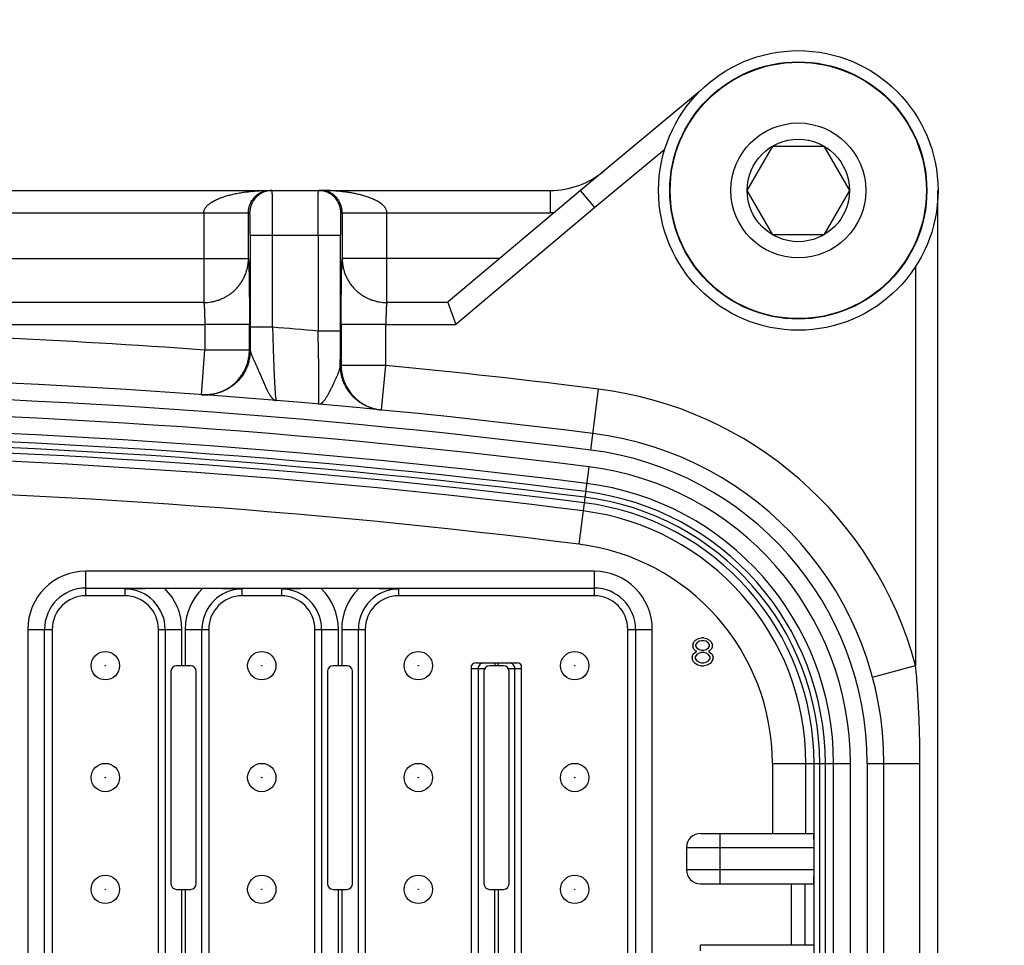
# Model space of a CAD drawing. Header units: inches. Extents: x 0 to 34, y 0 to 22.
# Tile 94 of 124: x 16.217 to 16.91, y 14.633 to 15.284. Entities that reach past the tile are written whole.
import ezdxf

# ---------------------------------------------------------------- set-up
doc = ezdxf.new("R2010")
doc.units = ezdxf.units.IN
doc.header["$LTSCALE"] = 1.87
doc.header["$MEASUREMENT"] = 0
doc.layers.get('0').update_dxf_attribs({"linetype": 'CONTINUOUS'})
doc.layers.add('DIMENSIONS', color=7, linetype='CONTINUOUS')
doc.styles.get("Standard").update_dxf_attribs({"font": 'txt', "width": 0.8})
doc.dimstyles.new('DIMSTYLE_1', dxfattribs={"dimtxt": 0.125, "dimasz": 0.18, "dimexe": 0.125, "dimexo": 0.0625, "dimgap": 0.0625, "dimtad": 0, "dimtih": 1, "dimtoh": 1, "dimdec": 3, "dimlfac": 2, "dimzin": 4, "dimdsep": 46, "dimtxsty": 'STANDARD', "dimblk": '_FILLED', "dimblk1": '_FILLED', "dimblk2": '_FILLED', "dimcen": 0.09, "dimadec": 0, "dimazin": 0, "dimtp": 0.001, "dimtm": 0.001, "dimtfac": 1, "dimtdec": 3, "dimtofl": 0, "dimtmove": 0, "dimatfit": 3, "dimldrblk": '_FILLED', "dimfxl": 1, "dimtolj": 1, "dimtzin": 4, "dimarcsym": 0})

# ---------------------------------------------------------------- blocks, each defined once
blk = doc.blocks.new('_FILLED')
at = {"color": 0, "linetype": 'BYBLOCK'}
blk.add_solid([(0, 0), (-1, 0.1736), (-1, -0.1736)], dxfattribs=at)
blk = doc.blocks.new('*D24')
at = {"layer": 'DIMENSIONS', "color": 2, "linetype": 'CONTINUOUS'}
for p, q in [((13.97455, 16.65021), (10.46205, 16.65021)), ((10.58705, 16.65021), (10.58705, 15.75636)), ((10.58705, 14.47521), (10.58705, 15.31886)), ((16.93705, 14.47521), (10.46205, 14.47521))]:
    blk.add_line(p, q, dxfattribs=at)
at = {"layer": 'DIMENSIONS', "color": 2, "linetype": 'CONTINUOUS', "xscale": 0.18, "yscale": 0.18, "zscale": 0.18}
for p, rotation in [((10.58705, 16.65021), 90), ((10.58705, 14.47521), 270)]:
    blk.add_blockref('_FILLED', p, dxfattribs=dict(at, rotation=rotation))
at = {"layer": 'DIMENSIONS', "color": 2, "linetype": 'CONTINUOUS', "insert": (10.43705, 15.69386), "char_height": 0.125, "width": 0.8, "attachment_point": 2, "line_spacing_factor": 0.9}
blk.add_mtext('4.350\\P[110.49]', dxfattribs=at)

msp = doc.modelspace()

# ---------------------------------------------------------------- linework, layer by layer
at = {"color": 7, "linetype": 'CONTINUOUS'}
for p, q in [((16.6956, 15.23381), (16.61177, 15.16421)), ((16.67107, 15.19298), (16.62187, 15.15213)), ((16.72911, 15.16421), (16.74715, 15.19546)), ((16.74715, 15.19546), (16.78324, 15.19546)), ((16.78324, 15.19546), (16.80128, 15.16421)), ((15.33364, 15.16421), (16.59045, 15.16421)), ((16.39116, 15.16412), (16.39279, 15.16421)), ((16.61177, 15.16421), (16.51864, 15.08581)), ((16.59045, 15.16421), (16.59045, 15.14847)), ((16.62187, 15.15213), (16.61177, 15.16421)), ((16.74715, 15.13296), (16.72911, 15.16421)), ((16.80128, 15.16421), (16.78324, 15.13296)), ((16.86362, 13.78626), (16.86362, 15.16421)), ((16.62187, 15.15213), (16.52398, 15.06973)), ((16.0374, 15.14847), (16.37882, 15.14847)), ((16.34636, 15.14847), (16.34636, 15.08525)), ((16.37785, 15.11631), (16.37785, 15.14847)), ((16.4429, 15.14847), (16.59045, 15.14847)), ((16.44388, 15.14847), (16.44388, 15.11631)), ((16.47537, 15.08525), (16.47537, 15.14847)), ((16.59312, 15.14851), (16.59045, 15.14847)), ((16.3791, 15.13272), (16.3791, 15.06788)), ((16.3791, 15.13272), (16.44263, 15.13272)), ((16.39484, 15.06788), (16.39484, 15.13272)), ((16.42688, 15.13272), (16.42688, 15.06518)), ((16.44263, 15.06518), (16.44263, 15.13272)), ((16.78324, 15.13296), (16.74715, 15.13296)), ((16.04192, 15.11631), (16.37785, 15.11631)), ((16.55486, 15.11631), (16.44388, 15.11631)), ((16.84787, 15.11081), (16.84787, 14.82982)), ((16.34636, 15.08525), (16.04192, 15.08525)), ((16.51832, 15.08525), (16.47537, 15.08525)), ((16.51864, 15.08581), (16.51832, 15.08525)), ((16.51832, 15.08525), (16.52398, 15.06973)), ((16.04847, 15.06972), (16.34704, 15.06972)), ((16.37854, 15.06973), (16.34704, 15.06972)), ((16.34704, 15.06972), (16.34704, 15.05182)), ((16.37854, 15.05182), (16.37854, 15.06973)), ((16.39484, 15.06788), (16.3791, 15.06788)), ((16.44319, 15.06973), (16.44319, 15.041)), ((16.47468, 15.06973), (16.44319, 15.06973)), ((16.47468, 15.041), (16.47468, 15.06973)), ((16.47468, 15.06973), (16.52398, 15.06973)), ((16.44263, 15.06518), (16.42688, 15.06518)), ((16.34476, 15.02041), (16.34704, 15.05182)), ((16.37854, 15.05182), (16.34704, 15.05182)), ((16.37913, 15.05178), (16.37854, 15.05182)), ((16.44319, 15.041), (16.44255, 15.04106)), ((16.47468, 15.041), (16.44319, 15.041)), ((16.47165, 15.00965), (16.47468, 15.041)), ((16.619, 14.98138), (16.6244, 15.02435)), ((16.34536, 15.02037), (16.34476, 15.02041)), ((16.39691, 15.01859), (16.39731, 15.01633)), ((16.42711, 15.01378), (16.42727, 15.01439)), ((16.42711, 15.01378), (16.42821, 15.0139)), ((16.47165, 15.00965), (16.47101, 15.00971)), ((16.61753, 14.96962), (16.61068, 14.91514)), ((16.26323, 14.87878), (16.26323, 14.89603)), ((16.62149, 14.89603), (16.26323, 14.89603)), ((16.62149, 14.89603), (16.62149, 14.87878)), ((16.26323, 14.88423), (16.62149, 14.88423)), ((16.29079, 14.87878), (16.26323, 14.87878)), ((16.31883, 14.88394), (16.29079, 14.88354)), ((16.29079, 14.88354), (16.29079, 14.87878)), ((16.34542, 14.88394), (16.31883, 14.88394)), ((16.37346, 14.88354), (16.34542, 14.88394)), ((16.37346, 14.87878), (16.37346, 14.88354)), ((16.40102, 14.87878), (16.37346, 14.87878)), ((16.42907, 14.88394), (16.40102, 14.88354)), ((16.40102, 14.88354), (16.40102, 14.87878)), ((16.45565, 14.88394), (16.42907, 14.88394)), ((16.4837, 14.88354), (16.45565, 14.88394)), ((16.4837, 14.87878), (16.4837, 14.88354)), ((16.62149, 14.87878), (16.4837, 14.87878)), ((16.22236, 14.85516), (16.22236, 14.09532)), ((16.22236, 14.85516), (16.2396, 14.85516)), ((16.23416, 14.09532), (16.23416, 14.85516)), ((16.2396, 14.85516), (16.2396, 14.09532)), ((16.31441, 14.09532), (16.31441, 14.85516)), ((16.31441, 14.85516), (16.33097, 14.85516)), ((16.31917, 14.85516), (16.31917, 14.09532)), ((16.33097, 14.82957), (16.33097, 14.85516)), ((16.33328, 14.85516), (16.33328, 14.82957)), ((16.33328, 14.85516), (16.34984, 14.85516)), ((16.34508, 14.09532), (16.34508, 14.85516)), ((16.34984, 14.85516), (16.34984, 14.09532)), ((16.42464, 14.09532), (16.42464, 14.85516)), ((16.42464, 14.85516), (16.44121, 14.85516)), ((16.4294, 14.85516), (16.4294, 14.09532)), ((16.44121, 14.82957), (16.44121, 14.85516)), ((16.44352, 14.85516), (16.44352, 14.82957)), ((16.44352, 14.85516), (16.46008, 14.85516)), ((16.45532, 14.09532), (16.45532, 14.85516)), ((16.46008, 14.85516), (16.46008, 14.09532)), ((16.64512, 14.09532), (16.64512, 14.85516)), ((16.64512, 14.85516), (16.66237, 14.85516)), ((16.65056, 14.85516), (16.65056, 14.09532)), ((16.66237, 14.09532), (16.66237, 14.85516)), ((16.6908, 14.84423), (16.69162, 14.84632)), ((16.6908, 14.84423), (16.6908, 14.84297)), ((16.69162, 14.84632), (16.69285, 14.84758)), ((16.69285, 14.84758), (16.6949, 14.84883)), ((16.69367, 14.84548), (16.69285, 14.84423)), ((16.69285, 14.84423), (16.69285, 14.84339)), ((16.69531, 14.84674), (16.69367, 14.84548)), ((16.6949, 14.84883), (16.69695, 14.84925)), ((16.69695, 14.84716), (16.69531, 14.84674)), ((16.69859, 14.84925), (16.69695, 14.84925)), ((16.69859, 14.84716), (16.69695, 14.84716)), ((16.69859, 14.84925), (16.70064, 14.84883)), ((16.70023, 14.84674), (16.69859, 14.84716)), ((16.70187, 14.84548), (16.70023, 14.84674)), ((16.70064, 14.84883), (16.7027, 14.84758)), ((16.7027, 14.84423), (16.70187, 14.84548)), ((16.7027, 14.84758), (16.70393, 14.84632)), ((16.7027, 14.84339), (16.7027, 14.84423)), ((16.70393, 14.84632), (16.70475, 14.84423)), ((16.70475, 14.84297), (16.70475, 14.84423)), ((16.69039, 14.83585), (16.69121, 14.83794)), ((16.69162, 14.84129), (16.6908, 14.84297)), ((16.69121, 14.83794), (16.69285, 14.8392)), ((16.69285, 14.84004), (16.69162, 14.84129)), ((16.69367, 14.83753), (16.69244, 14.83585)), ((16.69285, 14.84339), (16.69367, 14.84213)), ((16.69367, 14.83962), (16.69285, 14.84004)), ((16.69285, 14.8392), (16.69367, 14.83962)), ((16.69367, 14.84213), (16.69531, 14.84088)), ((16.69531, 14.83836), (16.69367, 14.83753)), ((16.69531, 14.84088), (16.69695, 14.84046)), ((16.69695, 14.83878), (16.69531, 14.83836)), ((16.69695, 14.84046), (16.69859, 14.84046)), ((16.69859, 14.83878), (16.69695, 14.83878)), ((16.69859, 14.84046), (16.70023, 14.84088)), ((16.70023, 14.83836), (16.69859, 14.83878)), ((16.70023, 14.84088), (16.70187, 14.84213)), ((16.70187, 14.83753), (16.70023, 14.83836)), ((16.70187, 14.84213), (16.7027, 14.84339)), ((16.7027, 14.84004), (16.70187, 14.83962)), ((16.70187, 14.83962), (16.7027, 14.8392)), ((16.70311, 14.83585), (16.70187, 14.83753)), ((16.70393, 14.84129), (16.7027, 14.84004)), ((16.7027, 14.8392), (16.70434, 14.83794)), ((16.70475, 14.84297), (16.70393, 14.84129)), ((16.70434, 14.83794), (16.70516, 14.83585)), ((16.53813, 14.83154), (16.56706, 14.83154)), ((16.55144, 14.83154), (16.55144, 14.82957)), ((16.55375, 14.82957), (16.55375, 14.83154)), ((16.69039, 14.83585), (16.69039, 14.83459)), ((16.69121, 14.8325), (16.69039, 14.83459)), ((16.69244, 14.83124), (16.69121, 14.8325)), ((16.69244, 14.83585), (16.69244, 14.83459)), ((16.69244, 14.83459), (16.69367, 14.83292)), ((16.69449, 14.82999), (16.69244, 14.83124)), ((16.69367, 14.83292), (16.69531, 14.83208)), ((16.69531, 14.83208), (16.69695, 14.83166)), ((16.69695, 14.83166), (16.69859, 14.83166)), ((16.69859, 14.83166), (16.70023, 14.83208)), ((16.70023, 14.83208), (16.70187, 14.83292)), ((16.70311, 14.83124), (16.70105, 14.82999)), ((16.70187, 14.83292), (16.70311, 14.83459)), ((16.70311, 14.83459), (16.70311, 14.83585)), ((16.70434, 14.8325), (16.70311, 14.83124)), ((16.70516, 14.83459), (16.70434, 14.8325)), ((16.70516, 14.83459), (16.70516, 14.83585)), ((16.32327, 14.82563), (16.32327, 14.67602)), ((16.33705, 14.82957), (16.3272, 14.82957)), ((16.34098, 14.67602), (16.34098, 14.82563)), ((16.4335, 14.82563), (16.4335, 14.67602)), ((16.44728, 14.82957), (16.43744, 14.82957)), ((16.45122, 14.67602), (16.45122, 14.82563)), ((16.53488, 14.12065), (16.53488, 14.82982)), ((16.53488, 14.8276), (16.54427, 14.8276)), ((16.53964, 14.8276), (16.53964, 14.12287)), ((16.54374, 14.82563), (16.54374, 14.67602)), ((16.55752, 14.82957), (16.54768, 14.82957)), ((16.56093, 14.8276), (16.57031, 14.8276)), ((16.56145, 14.67602), (16.56145, 14.82563)), ((16.56556, 14.12287), (16.56556, 14.8276)), ((16.57031, 14.12065), (16.57031, 14.82982)), ((16.69654, 14.82957), (16.69449, 14.82999)), ((16.69654, 14.82957), (16.699, 14.82957)), ((16.70105, 14.82999), (16.699, 14.82957)), ((16.81746, 14.82162), (16.84787, 14.82982)), ((16.74696, 14.76067), (16.74696, 14.71146)), ((16.74696, 14.76067), (16.80187, 14.76067)), ((16.77057, 14.71146), (16.77057, 14.76067)), ((16.77632, 14.1898), (16.77632, 14.76067)), ((16.78025, 14.76067), (16.78025, 14.1898)), ((16.78426, 14.1898), (16.78426, 14.76067)), ((16.79007, 14.1898), (16.79007, 14.76067)), ((16.80187, 14.1898), (16.80187, 14.76067)), ((16.81372, 14.76067), (16.81372, 14.1898)), ((16.81372, 14.76067), (16.82553, 14.76067)), ((16.82553, 14.1898), (16.82553, 14.76067)), ((16.82553, 14.76067), (16.85092, 14.76067)), ((16.85092, 14.1898), (16.85092, 14.76067)), ((16.6963, 14.71146), (16.77596, 14.71146)), ((16.71008, 14.67602), (16.71008, 14.71146)), ((16.68645, 14.70161), (16.68645, 14.68587)), ((16.68645, 14.70161), (16.7763, 14.70161)), ((16.7763, 14.68587), (16.7763, 14.70161)), ((16.7763, 14.68587), (16.68645, 14.68587)), ((16.3272, 14.67209), (16.33705, 14.67209)), ((16.33097, 14.27839), (16.33097, 14.67209)), ((16.33328, 14.67209), (16.33328, 14.27839)), ((16.43744, 14.67209), (16.44728, 14.67209)), ((16.44121, 14.27839), (16.44121, 14.67209)), ((16.44352, 14.67209), (16.44352, 14.27839)), ((16.54768, 14.67209), (16.55752, 14.67209)), ((16.55144, 14.27839), (16.55144, 14.67209)), ((16.55375, 14.67209), (16.55375, 14.27839)), ((16.6963, 14.67602), (16.77596, 14.67602)), ((16.76027, 14.67602), (16.76027, 14.63272)), ((16.7701, 14.63272), (16.7701, 14.67602)), ((16.6963, 14.62878), (16.6963, 14.63272)), ((16.77616, 14.63272), (16.6963, 14.63272))]:
    msp.add_line(p, q, dxfattribs=at)
for centre, radius in [((16.7652, 15.16421), 0.09843), ((16.7652, 15.16421), 0.09055), ((16.7652, 15.16421), 0.09025), ((16.7652, 15.16421), 0.0475), ((16.7652, 15.16421), 0.03608), ((16.27701, 14.82957), 0.01), ((16.38724, 14.82957), 0.01), ((16.49748, 14.82957), 0.01), ((16.60771, 14.82957), 0.01), ((16.27701, 14.82957), 0.000157), ((16.38724, 14.82957), 0.000157), ((16.49748, 14.82957), 0.000157), ((16.60771, 14.82957), 0.000157), ((16.27701, 14.75083), 0.01), ((16.38724, 14.75083), 0.01), ((16.49748, 14.75083), 0.01), ((16.60771, 14.75083), 0.01), ((16.27701, 14.75083), 0.000157), ((16.38724, 14.75083), 0.000157), ((16.49748, 14.75083), 0.000157), ((16.60771, 14.75083), 0.000157), ((16.27701, 14.67209), 0.01), ((16.38724, 14.67209), 0.01), ((16.49748, 14.67209), 0.01), ((16.60771, 14.67209), 0.01), ((16.27701, 14.67209), 0.000157), ((16.38724, 14.67209), 0.000157), ((16.49748, 14.67209), 0.000157), ((16.60771, 14.67209), 0.000157)]:
    msp.add_circle(centre, radius, dxfattribs=at)
for centre, radius, start, end in [((16.59045, 15.22327), 0.05906, 270, 309.7), ((16.34627, 15.11722), 0.03196, 270.15588, 279.46452), ((16.47546, 15.11722), 0.03197, 260.53567, 269.84402), ((20.18617, 15.06787), 3.80707, 179.99976, 180.24213), ((15.96205, 9.752), 5.33347, 85.00004, 85.34546), ((15.96205, 9.752), 5.31379, 85.84511, 89.06105), ((12.81788, 15.06479), 3.62475, 359.62504, 0.00619), ((16.34704, 15.05182), 0.03149, 354.84428, 359.99946), ((16.47469, 15.041), 0.0315, 179.99198, 244.08389), ((15.96205, 9.752), 5.31379, 82.83952, 84.46387), ((15.96205, 9.752), 5.28229, 82.83952, 97.16048), ((16.59128, 14.76067), 0.26575, 15.08175, 82.83952), ((15.96205, 9.752), 5.27048, 82.83952, 97.16048), ((16.34703, 15.05166), 0.03133, 265.84534, 267.28547), ((16.34756, 15.05069), 0.03041, 265.8392, 266.21027), ((15.96205, 9.752), 5.25863, 82.83952, 97.16048), ((16.47468, 15.04099), 0.03149, 244.0868, 264.4638), ((16.47406, 15.04116), 0.03159, 250.29075, 252.47904), ((16.47409, 15.04125), 0.03168, 252.46915, 264.04685), ((16.47398, 15.04037), 0.0308, 264.08659, 264.47062), ((15.96205, 9.752), 5.24683, 82.83952, 97.16048), ((15.96205, 9.752), 5.24101, 82.83952, 97.16048), ((16.59128, 14.76067), 0.23425, 0, 82.83952), ((15.96205, 9.752), 5.23701, 82.83952, 97.16048), ((15.96205, 9.752), 5.23308, 82.83952, 97.16048), ((15.96205, 9.752), 5.22733, 82.83952, 89.23905), ((16.59128, 14.76067), 0.22244, 0, 82.83952), ((16.59128, 14.76067), 0.21059, 0, 82.83952), ((15.96205, 9.752), 5.20372, 82.83952, 89.23905), ((16.59128, 14.76067), 0.19879, 0, 82.83952), ((16.59128, 14.76067), 0.18898, 0, 82.83952), ((16.59128, 14.76067), 0.19298, 0, 82.83952), ((16.59128, 14.76067), 0.18504, 0, 82.83952), ((16.59128, 14.76067), 0.17929, 0, 82.83952), ((16.59128, 14.76067), 0.15568, 0, 82.83952), ((16.26323, 14.85516), 0.04087, 90, 180), ((16.62149, 14.85516), 0.04087, 0, 90), ((16.26323, 14.85516), 0.02907, 90, 180), ((16.26323, 14.85516), 0.02362, 90, 180), ((16.29079, 14.85516), 0.02838, 0, 90), ((16.29079, 14.85516), 0.02362, 0, 90), ((16.29079, 14.85516), 0.04018, 0, 45.73813), ((16.37346, 14.85516), 0.04018, 134.26187, 180), ((16.37346, 14.85516), 0.02838, 90, 180), ((16.37346, 14.85516), 0.02362, 90, 180), ((16.40102, 14.85516), 0.02838, 0, 90), ((16.40102, 14.85516), 0.02362, 0, 90), ((16.40102, 14.85516), 0.04018, 0, 45.73813), ((16.4837, 14.85516), 0.04018, 134.26187, 180), ((16.4837, 14.85516), 0.02838, 90, 180), ((16.4837, 14.85516), 0.02362, 90, 180), ((16.62149, 14.85516), 0.02907, 0, 90), ((16.62149, 14.85516), 0.02362, 0, 90), ((16.54357, 14.8276), 0.00394, 90.01983, 180.02048), ((16.56162, 14.8276), 0.00394, 359.97952, 89.98018), ((16.3272, 14.82563), 0.00394, 90, 180), ((16.33705, 14.82563), 0.00394, 0, 90), ((16.43744, 14.82563), 0.00394, 90, 180), ((16.44728, 14.82563), 0.00394, 0, 90), ((16.54768, 14.82563), 0.00394, 90, 180), ((16.55752, 14.82563), 0.00394, 0, 90), ((16.6963, 14.70161), 0.00984, 90, 180), ((16.6963, 14.68587), 0.00984, 180, 270), ((16.3272, 14.67602), 0.00394, 180, 270), ((16.33705, 14.67602), 0.00394, 270, 360), ((16.43744, 14.67602), 0.00394, 180, 270), ((16.44728, 14.67602), 0.00394, 270, 360), ((16.54768, 14.67602), 0.00394, 180, 270), ((16.55752, 14.67602), 0.00394, 270, 360)]:
    msp.add_arc(centre, radius, start, end, dxfattribs=at)
for centre, major_axis, ratio, start_param, end_param in [((16.53813, 14.8276), (-0.00394, 0), 0.999391, -1.570796, -0.599704), ((16.56706, 14.8276), (0.00394, 0), 0.999391, 0.599704, 1.570796), ((16.77596, 14.70161), (0, 0.00984), 0.034921, -1.570796, 0), ((16.77596, 14.68587), (0, 0.00984), 0.034921, -3.141593, -1.570796)]:
    msp.add_ellipse(centre, major_axis=major_axis, ratio=ratio, start_param=start_param, end_param=end_param, dxfattribs=at)
for points, knots in [([(16.34636, 15.14847), (16.34636, 15.14865), (16.34638, 15.14903), (16.34647, 15.14959), (16.34662, 15.15014), (16.34689, 15.15088), (16.34727, 15.15159), (16.34773, 15.15227), (16.34812, 15.15277), (16.34855, 15.15326), (16.34903, 15.15374), (16.34953, 15.1542), (16.35007, 15.15465), (16.35064, 15.15508), (16.35124, 15.1555), (16.35186, 15.15591), (16.35272, 15.15643), (16.35385, 15.15706), (16.35526, 15.15775), (16.35673, 15.1584), (16.35824, 15.159), (16.3598, 15.15956), (16.36139, 15.16007), (16.36301, 15.16056), (16.36522, 15.16115), (16.36803, 15.16181), (16.37146, 15.16248), (16.37495, 15.16303), (16.37847, 15.16346), (16.38203, 15.1638), (16.3856, 15.16404), (16.38919, 15.16418), (16.39159, 15.16421), (16.39279, 15.16421)], [0, 0, 0, 0, 0.010802, 0.021671, 0.032683, 0.043896, 0.067068, 0.07909, 0.091406, 0.104018, 0.116933, 0.130154, 0.143674, 0.15748, 0.171554, 0.185871, 0.200402, 0.230019, 0.260328, 0.29126, 0.32273, 0.354649, 0.386964, 0.419627, 0.452585, 0.519207, 0.586646, 0.654746, 0.723328, 0.792218, 0.861333, 0.930615, 1, 1, 1, 1]), ([(16.37785, 15.14847), (16.37785, 15.14897), (16.37789, 15.14994), (16.37808, 15.15133), (16.37835, 15.15258), (16.37877, 15.15398), (16.37937, 15.15548), (16.38009, 15.15679), (16.38067, 15.15768), (16.3811, 15.15828), (16.38153, 15.15883), (16.38211, 15.15949), (16.38271, 15.1601), (16.38332, 15.16065), (16.38377, 15.16102), (16.38422, 15.16137), (16.38482, 15.1618), (16.38544, 15.16218), (16.38605, 15.16253), (16.38666, 15.16284), (16.38743, 15.16318), (16.38836, 15.16352), (16.38929, 15.16379), (16.39022, 15.16399), (16.39085, 15.16408), (16.39116, 15.16412)], [0, 0, 0, 0, 0.067219, 0.129966, 0.186578, 0.237447, 0.325736, 0.401403, 0.435859, 0.468535, 0.499702, 0.529569, 0.586056, 0.612949, 0.639076, 0.664525, 0.689369, 0.737484, 0.76087, 0.783869, 0.828855, 0.872734, 0.915746, 0.958102, 1, 1, 1, 1]), ([(16.39457, 15.16421), (16.39406, 15.16421), (16.39303, 15.16416), (16.39175, 15.16397), (16.39074, 15.16375), (16.38975, 15.16347), (16.38854, 15.16304), (16.38737, 15.16249), (16.38647, 15.16198), (16.3856, 15.16143), (16.38457, 15.16066), (16.38361, 15.15979), (16.3829, 15.15905), (16.38223, 15.15827), (16.38161, 15.15744), (16.38106, 15.15657), (16.38055, 15.15567), (16.38, 15.1545), (16.37957, 15.15329), (16.37929, 15.15229), (16.37906, 15.15129), (16.37888, 15.15001), (16.37882, 15.14898), (16.37882, 15.14847)], [0, 0, 0, 0, 0.06241, 0.12494, 0.156222, 0.187492, 0.249976, 0.312439, 0.343682, 0.37493, 0.437418, 0.499912, 0.53117, 0.562429, 0.624927, 0.656182, 0.687433, 0.749923, 0.81244, 0.843727, 0.875024, 0.937577, 1, 1, 1, 1]), ([(16.39484, 15.13272), (16.39484, 15.13375), (16.39484, 15.13579), (16.39484, 15.13884), (16.39483, 15.14183), (16.39482, 15.14473), (16.39481, 15.14752), (16.39479, 15.15016), (16.39478, 15.15263), (16.39476, 15.15458), (16.39475, 15.15604), (16.39474, 15.15704), (16.39473, 15.15799), (16.39472, 15.15888), (16.39471, 15.15971), (16.3947, 15.16047), (16.39468, 15.16117), (16.39467, 15.16179), (16.39466, 15.16227), (16.39465, 15.16262), (16.39465, 15.16285), (16.39464, 15.16307), (16.39464, 15.16326), (16.39463, 15.16344), (16.39462, 15.1636), (16.39462, 15.16374), (16.39461, 15.16387), (16.3946, 15.16397), (16.3946, 15.16406), (16.39459, 15.16411), (16.39459, 15.16415), (16.39458, 15.16417), (16.39458, 15.16419), (16.39458, 15.1642), (16.39458, 15.1642), (16.39458, 15.16421), (16.39457, 15.16421), (16.39457, 15.16421), (16.39457, 15.16421)], [0, 0, 0, 0, 0.097957, 0.195078, 0.29027, 0.382629, 0.471312, 0.555472, 0.634277, 0.706976, 0.740811, 0.772862, 0.803055, 0.831314, 0.857568, 0.881757, 0.903827, 0.923719, 0.941382, 0.949365, 0.956777, 0.963615, 0.969872, 0.975546, 0.980632, 0.985127, 0.989029, 0.992337, 0.99505, 0.997167, 0.998002, 0.998688, 0.999226, 0.99944, 0.999618, 0.999761, 0.999869, 1, 1, 1, 1]), ([(16.42688, 15.13272), (16.42688, 15.13375), (16.42689, 15.13579), (16.42689, 15.13884), (16.4269, 15.14183), (16.42691, 15.14473), (16.42692, 15.14752), (16.42694, 15.15016), (16.42695, 15.15263), (16.42697, 15.15458), (16.42698, 15.15604), (16.42699, 15.15704), (16.427, 15.15799), (16.42701, 15.15888), (16.42702, 15.15971), (16.42703, 15.16047), (16.42704, 15.16117), (16.42706, 15.16179), (16.42707, 15.16227), (16.42707, 15.16262), (16.42708, 15.16285), (16.42709, 15.16307), (16.42709, 15.16326), (16.4271, 15.16344), (16.42711, 15.1636), (16.42711, 15.16374), (16.42712, 15.16387), (16.42712, 15.16397), (16.42713, 15.16406), (16.42714, 15.16411), (16.42714, 15.16415), (16.42714, 15.16417), (16.42715, 15.16419), (16.42715, 15.1642), (16.42715, 15.1642), (16.42715, 15.16421), (16.42716, 15.16421), (16.42716, 15.16421), (16.42716, 15.16421)], [0, 0, 0, 0, 0.097957, 0.195077, 0.290268, 0.382628, 0.471313, 0.555473, 0.634278, 0.706978, 0.740813, 0.772864, 0.803057, 0.831315, 0.857569, 0.881759, 0.903828, 0.923721, 0.941383, 0.949366, 0.956778, 0.963615, 0.969873, 0.975547, 0.980633, 0.985128, 0.989029, 0.992337, 0.99505, 0.997167, 0.998002, 0.998688, 0.999226, 0.99944, 0.999618, 0.999761, 0.999869, 1, 1, 1, 1]), ([(16.4429, 15.14847), (16.4429, 15.14898), (16.44285, 15.15001), (16.44266, 15.15129), (16.44244, 15.15229), (16.44216, 15.15329), (16.44173, 15.1545), (16.44118, 15.15567), (16.44067, 15.15656), (16.44012, 15.15743), (16.43935, 15.15847), (16.43848, 15.15943), (16.43774, 15.16014), (16.43696, 15.16081), (16.43613, 15.16143), (16.43526, 15.16198), (16.43436, 15.16249), (16.4332, 15.16304), (16.43198, 15.16347), (16.43099, 15.16375), (16.42998, 15.16397), (16.4287, 15.16416), (16.42767, 15.16421), (16.42716, 15.16421)], [0, 0, 0, 0, 0.062419, 0.124959, 0.156245, 0.187519, 0.25001, 0.312479, 0.343725, 0.374975, 0.437465, 0.49996, 0.531218, 0.562476, 0.624971, 0.656224, 0.687473, 0.749957, 0.812466, 0.84375, 0.875043, 0.937586, 1, 1, 1, 1]), ([(16.47537, 15.14847), (16.47537, 15.14875), (16.47532, 15.14931), (16.47513, 15.15014), (16.47482, 15.15092), (16.47449, 15.15154), (16.47418, 15.15201), (16.47386, 15.15246), (16.47342, 15.15299), (16.47285, 15.15359), (16.47205, 15.15434), (16.47119, 15.15501), (16.47029, 15.15563), (16.46937, 15.15622), (16.46843, 15.15676), (16.46747, 15.15726), (16.46674, 15.15761), (16.466, 15.15795), (16.46501, 15.15839), (16.46401, 15.15879), (16.463, 15.15917), (16.46199, 15.15953), (16.4602, 15.16013), (16.45762, 15.16087), (16.45501, 15.16151), (16.45291, 15.16196), (16.45133, 15.16227), (16.44974, 15.16255), (16.44763, 15.16289), (16.44497, 15.16326), (16.44231, 15.16355), (16.44018, 15.16375), (16.43804, 15.16392), (16.4343, 15.16414), (16.43108, 15.16421), (16.42894, 15.16421)], [0, 0, 0, 0, 0.016351, 0.032661, 0.048901, 0.065058, 0.073109, 0.081138, 0.097139, 0.113074, 0.128954, 0.160572, 0.176331, 0.192063, 0.22345, 0.239117, 0.254767, 0.270402, 0.286025, 0.317237, 0.332829, 0.348412, 0.379558, 0.441773, 0.503918, 0.534971, 0.566014, 0.597047, 0.628071, 0.690098, 0.752102, 0.783099, 0.814092, 0.87607, 1, 1, 1, 1]), ([(16.44388, 15.14847), (16.44388, 15.14884), (16.44385, 15.14958), (16.44374, 15.15067), (16.44356, 15.15174), (16.44333, 15.15275), (16.44303, 15.15372), (16.4427, 15.15463), (16.44232, 15.15549), (16.44191, 15.15629), (16.44148, 15.15703), (16.44103, 15.15773), (16.44056, 15.15838), (16.44007, 15.15898), (16.43957, 15.15954), (16.43905, 15.16007), (16.43853, 15.16055), (16.43783, 15.16114), (16.43693, 15.16179), (16.43583, 15.16247), (16.4347, 15.16302), (16.43356, 15.16346), (16.43241, 15.1638), (16.43126, 15.16404), (16.4301, 15.16418), (16.42933, 15.16421), (16.42894, 15.16421)], [0, 0, 0, 0, 0.046314, 0.092074, 0.136908, 0.18042, 0.222284, 0.262527, 0.301233, 0.338449, 0.374217, 0.408659, 0.441904, 0.474069, 0.505252, 0.535549, 0.565049, 0.59383, 0.649489, 0.703028, 0.754879, 0.805406, 0.854908, 0.903662, 0.95194, 1, 1, 1, 1]), ([(16.3791, 15.13272), (16.3791, 15.13323), (16.3791, 15.13426), (16.37909, 15.13578), (16.37909, 15.13727), (16.37908, 15.13872), (16.37907, 15.14012), (16.37905, 15.14144), (16.37904, 15.14268), (16.37902, 15.14382), (16.379, 15.1447), (16.37899, 15.14536), (16.37898, 15.1458), (16.37897, 15.14622), (16.37895, 15.14659), (16.37894, 15.14694), (16.37893, 15.14725), (16.37892, 15.14753), (16.37891, 15.14778), (16.37889, 15.14798), (16.37888, 15.14813), (16.37887, 15.14823), (16.37887, 15.14829), (16.37886, 15.14834), (16.37885, 15.14838), (16.37885, 15.14841), (16.37884, 15.14842), (16.37884, 15.14843), (16.37884, 15.14845), (16.37883, 15.14845), (16.37883, 15.14846), (16.37883, 15.14847), (16.37882, 15.14847)], [0, 0, 0, 0, 0.097955, 0.194969, 0.290082, 0.382408, 0.471132, 0.5553, 0.634029, 0.706656, 0.772608, 0.802815, 0.831053, 0.857249, 0.881355, 0.903342, 0.923206, 0.940921, 0.956395, 0.969556, 0.980353, 0.984856, 0.988761, 0.992069, 0.994784, 0.99592, 0.996909, 0.997754, 0.998458, 0.999028, 0.999469, 1, 1, 1, 1]), ([(16.4429, 15.14847), (16.4429, 15.14847), (16.4429, 15.14846), (16.44289, 15.14845), (16.44289, 15.14845), (16.44289, 15.14843), (16.44288, 15.14842), (16.44288, 15.14841), (16.44288, 15.14838), (16.44287, 15.14834), (16.44286, 15.14829), (16.44286, 15.14823), (16.44285, 15.14813), (16.44284, 15.14798), (16.44282, 15.14777), (16.44281, 15.14753), (16.4428, 15.14725), (16.44279, 15.14694), (16.44277, 15.1466), (16.44276, 15.14622), (16.44275, 15.1458), (16.44274, 15.14536), (16.44273, 15.1447), (16.44271, 15.14382), (16.44269, 15.14268), (16.44268, 15.14144), (16.44266, 15.14012), (16.44265, 15.13872), (16.44264, 15.13727), (16.44263, 15.13578), (16.44263, 15.13426), (16.44263, 15.13323), (16.44263, 15.13272)], [0, 0, 0, 0, 0.000532, 0.000975, 0.001548, 0.002256, 0.003105, 0.004098, 0.00524, 0.007965, 0.011284, 0.015199, 0.019712, 0.030521, 0.043678, 0.059129, 0.076797, 0.096623, 0.118606, 0.142729, 0.168953, 0.197217, 0.227439, 0.293354, 0.365947, 0.444707, 0.528902, 0.617608, 0.709908, 0.805023, 0.902043, 1, 1, 1, 1]), ([(16.35153, 15.08569), (16.35198, 15.08576), (16.35289, 15.08594), (16.35423, 15.08625), (16.35556, 15.08662), (16.35687, 15.08705), (16.35816, 15.08754), (16.35985, 15.08826), (16.36149, 15.08909), (16.36307, 15.09002), (16.36423, 15.09078), (16.36535, 15.09158), (16.36679, 15.0927), (16.3685, 15.09423), (16.37038, 15.09623), (16.37208, 15.09839), (16.37358, 15.10069), (16.37465, 15.1027), (16.3754, 15.10436), (16.37608, 15.10605), (16.37664, 15.10779), (16.37709, 15.10955), (16.37745, 15.11133), (16.37776, 15.11358), (16.37785, 15.1154), (16.37785, 15.11631)], [0, 0, 0, 0, 0.031436, 0.06288, 0.094321, 0.125755, 0.157181, 0.188602, 0.251409, 0.282802, 0.314178, 0.345531, 0.376862, 0.439452, 0.501981, 0.56444, 0.626821, 0.689137, 0.720284, 0.751419, 0.813631, 0.844716, 0.875782, 0.937874, 1, 1, 1, 1]), ([(16.37785, 15.11631), (16.37786, 15.11625), (16.37787, 15.11612), (16.37789, 15.11583), (16.37792, 15.11541), (16.37796, 15.11485), (16.37799, 15.11419), (16.37803, 15.11345), (16.37806, 15.11263), (16.37809, 15.11172), (16.37813, 15.11036), (16.37819, 15.10846), (16.37824, 15.10596), (16.3783, 15.10318), (16.37834, 15.10014), (16.37839, 15.09688), (16.37844, 15.09212), (16.37848, 15.08715), (16.37851, 15.08198), (16.37852, 15.07795), (16.37853, 15.07454), (16.37854, 15.0718), (16.37854, 15.07042), (16.37854, 15.06973)], [0, 0, 0, 0, 0.003967, 0.008406, 0.018689, 0.030859, 0.044907, 0.060812, 0.078536, 0.098026, 0.119222, 0.166539, 0.220275, 0.280092, 0.345461, 0.415787, 0.490619, 0.651521, 0.736254, 0.823023, 0.911171, 0.955544, 1, 1, 1, 1]), ([(16.44319, 15.06973), (16.44319, 15.07042), (16.44319, 15.0718), (16.4432, 15.07454), (16.4432, 15.07795), (16.44322, 15.08198), (16.44325, 15.08715), (16.44329, 15.09212), (16.44334, 15.09688), (16.44338, 15.10015), (16.44343, 15.10318), (16.44349, 15.10596), (16.44354, 15.10846), (16.44359, 15.11036), (16.44364, 15.11172), (16.44367, 15.11263), (16.4437, 15.11345), (16.44374, 15.11419), (16.44377, 15.11485), (16.4438, 15.11541), (16.44384, 15.11589), (16.44387, 15.11618), (16.44388, 15.11631)], [0, 0, 0, 0, 0.044456, 0.088829, 0.176976, 0.263744, 0.348484, 0.509385, 0.584209, 0.654543, 0.719923, 0.779729, 0.833453, 0.880783, 0.901992, 0.921491, 0.939218, 0.955122, 0.969166, 0.981329, 0.991603, 1, 1, 1, 1]), ([(16.44388, 15.11631), (16.44388, 15.1154), (16.44397, 15.11359), (16.44428, 15.11133), (16.44464, 15.10955), (16.44498, 15.10823), (16.44537, 15.10692), (16.44582, 15.10563), (16.44632, 15.10437), (16.44689, 15.10312), (16.4475, 15.1019), (16.44817, 15.10071), (16.4489, 15.09955), (16.44993, 15.09804), (16.45134, 15.09624), (16.45322, 15.09424), (16.45527, 15.09241), (16.45748, 15.09075), (16.45982, 15.0893), (16.46228, 15.08805), (16.46442, 15.08719), (16.46617, 15.08663), (16.46795, 15.08614), (16.4693, 15.08585), (16.4702, 15.08569)], [0, 0, 0, 0, 0.062032, 0.124109, 0.155174, 0.186253, 0.217346, 0.248452, 0.279572, 0.310705, 0.341854, 0.373021, 0.404207, 0.435415, 0.497877, 0.560409, 0.622999, 0.68568, 0.748478, 0.811353, 0.874251, 0.905708, 0.937163, 1, 1, 1, 1]), ([(16.34636, 15.08525), (16.34637, 15.08521), (16.3464, 15.08511), (16.34643, 15.08495), (16.34647, 15.08476), (16.3465, 15.08454), (16.34653, 15.08429), (16.34657, 15.08402), (16.3466, 15.08371), (16.34664, 15.08326), (16.34669, 15.08263), (16.34675, 15.0818), (16.3468, 15.08087), (16.34685, 15.07986), (16.3469, 15.07877), (16.34693, 15.07762), (16.34697, 15.07639), (16.34701, 15.07467), (16.34704, 15.07244), (16.34704, 15.07064), (16.34704, 15.06972)], [0, 0, 0, 0, 0.008698, 0.019291, 0.031753, 0.046052, 0.062153, 0.080015, 0.0996, 0.120867, 0.168278, 0.221914, 0.281433, 0.346496, 0.41671, 0.491484, 0.570178, 0.652151, 0.823368, 1, 1, 1, 1]), ([(16.47537, 15.08525), (16.47536, 15.08521), (16.47533, 15.08511), (16.4753, 15.08495), (16.47526, 15.08476), (16.47523, 15.08454), (16.47519, 15.08429), (16.47516, 15.08402), (16.47513, 15.08371), (16.47509, 15.08326), (16.47503, 15.08263), (16.47498, 15.0818), (16.47492, 15.08087), (16.47488, 15.07986), (16.47483, 15.07878), (16.47479, 15.07762), (16.47476, 15.0764), (16.47472, 15.07467), (16.47469, 15.07245), (16.47468, 15.07064), (16.47468, 15.06973)], [0, 0, 0, 0, 0.008699, 0.019291, 0.031753, 0.046053, 0.062153, 0.080016, 0.0996, 0.120867, 0.168277, 0.221911, 0.28143, 0.346493, 0.416706, 0.49148, 0.570174, 0.652147, 0.823365, 1, 1, 1, 1]), ([(16.39484, 15.06788), (16.39491, 15.06516), (16.39506, 15.05979), (16.3953, 15.05189), (16.39551, 15.04554), (16.3957, 15.0407), (16.39584, 15.03731), (16.39597, 15.03412), (16.39611, 15.03114), (16.39625, 15.02839), (16.39639, 15.02589), (16.3965, 15.02397), (16.39659, 15.02257), (16.39666, 15.02163), (16.39672, 15.02076), (16.39679, 15.01997), (16.39685, 15.01925), (16.39689, 15.0188), (16.39691, 15.01859)], [0, 0, 0, 0, 0.165485, 0.326892, 0.480057, 0.552335, 0.621156, 0.686083, 0.746677, 0.802535, 0.85334, 0.898786, 0.919404, 0.938569, 0.956243, 0.972388, 0.986978, 1, 1, 1, 1]), ([(16.42727, 15.01439), (16.42728, 15.01445), (16.42729, 15.01458), (16.42731, 15.01479), (16.42733, 15.01503), (16.42735, 15.01539), (16.42738, 15.01591), (16.42741, 15.0166), (16.42744, 15.01739), (16.42746, 15.01827), (16.42748, 15.01925), (16.4275, 15.02031), (16.42751, 15.02146), (16.42752, 15.02317), (16.42753, 15.0255), (16.42752, 15.02853), (16.4275, 15.03184), (16.42747, 15.03542), (16.42742, 15.03923), (16.42736, 15.04323), (16.42729, 15.04741), (16.42721, 15.05173), (16.42708, 15.05767), (16.42696, 15.06216), (16.42688, 15.06518)], [0, 0, 0, 0, 0.003704, 0.007891, 0.01256, 0.01771, 0.029443, 0.043074, 0.058589, 0.075967, 0.095174, 0.116158, 0.138871, 0.163263, 0.21688, 0.276608, 0.342026, 0.41259, 0.487718, 0.566824, 0.649321, 0.734577, 0.821903, 1, 1, 1, 1]), ([(16.37913, 15.05178), (16.37913, 15.0508), (16.37904, 15.04881), (16.37861, 15.04581), (16.37787, 15.04276), (16.37698, 15.04025), (16.3761, 15.03827), (16.37535, 15.03679), (16.37452, 15.03534), (16.3733, 15.03346), (16.37192, 15.03166), (16.37039, 15.02998), (16.36878, 15.02838), (16.36703, 15.02692), (16.36518, 15.0256), (16.36375, 15.0247), (16.36228, 15.02388), (16.36078, 15.02314), (16.35926, 15.02249), (16.35772, 15.02192), (16.35617, 15.02145), (16.35412, 15.02093), (16.35205, 15.02057), (16.35, 15.02036), (16.34801, 15.02026), (16.34653, 15.02029), (16.34555, 15.02035)], [0, 0, 0, 0, 0.056833, 0.115746, 0.176464, 0.238814, 0.270585, 0.302696, 0.335094, 0.367729, 0.4335, 0.466563, 0.499673, 0.565832, 0.598814, 0.631659, 0.664318, 0.696747, 0.728894, 0.760708, 0.792139, 0.823173, 0.88399, 0.91375, 0.943033, 1, 1, 1, 1]), ([(16.34555, 15.02036), (16.34655, 15.02031), (16.34856, 15.02032), (16.35156, 15.0206), (16.35402, 15.02108), (16.35596, 15.0216), (16.35787, 15.02222), (16.35973, 15.02297), (16.36153, 15.02385), (16.36285, 15.02457), (16.36414, 15.02536), (16.3658, 15.02648), (16.36737, 15.02773), (16.36885, 15.02908), (16.36991, 15.03015), (16.37092, 15.03127), (16.37187, 15.03243), (16.37277, 15.03364), (16.37361, 15.03489), (16.37439, 15.03618), (16.3751, 15.0375), (16.37576, 15.03885), (16.37654, 15.0407), (16.37735, 15.04308), (16.37804, 15.04601), (16.37832, 15.048), (16.37841, 15.04899)], [0, 0, 0, 0, 0.062482, 0.125012, 0.187519, 0.218776, 0.25003, 0.312523, 0.34378, 0.375038, 0.406297, 0.437557, 0.500059, 0.531316, 0.56257, 0.593823, 0.625076, 0.656328, 0.687581, 0.718833, 0.75008, 0.781321, 0.812557, 0.875025, 0.937537, 1, 1, 1, 1]), ([(16.37913, 15.05178), (16.37914, 15.0517), (16.37915, 15.05152), (16.37918, 15.05126), (16.37924, 15.05097), (16.3793, 15.05068), (16.37939, 15.05036), (16.37948, 15.05003), (16.3796, 15.04969), (16.37973, 15.04932), (16.37987, 15.04894), (16.38008, 15.04839), (16.38039, 15.04766), (16.38079, 15.04673), (16.38124, 15.04571), (16.38174, 15.04461), (16.38227, 15.04342), (16.38284, 15.04216), (16.38344, 15.04081), (16.38407, 15.03938), (16.38471, 15.03789), (16.38538, 15.03634), (16.38605, 15.03475), (16.38674, 15.03312), (16.38744, 15.03147), (16.38814, 15.02982), (16.38885, 15.02819), (16.38956, 15.0266), (16.39026, 15.02506), (16.39086, 15.02383), (16.39134, 15.02288), (16.39169, 15.02221), (16.39204, 15.02156), (16.3924, 15.02094), (16.39275, 15.02036), (16.3931, 15.01981), (16.39345, 15.0193), (16.3938, 15.01882), (16.39415, 15.01838), (16.3945, 15.01798), (16.39485, 15.01762), (16.3952, 15.01731), (16.39555, 15.01703), (16.3959, 15.0168), (16.39625, 15.01662), (16.3966, 15.01647), (16.39696, 15.01638), (16.39719, 15.01634), (16.39731, 15.01633)], [0, 0, 0, 0, 0.006229, 0.012852, 0.019899, 0.027396, 0.035366, 0.043828, 0.0528, 0.062297, 0.072333, 0.082916, 0.105753, 0.130861, 0.158282, 0.188035, 0.220068, 0.254305, 0.290675, 0.329067, 0.36923, 0.410871, 0.453701, 0.497406, 0.541587, 0.585824, 0.629696, 0.67278, 0.714636, 0.754826, 0.774164, 0.792927, 0.81107, 0.828557, 0.84536, 0.861454, 0.876814, 0.891423, 0.905267, 0.91834, 0.930648, 0.942227, 0.953125, 0.963402, 0.973131, 0.982402, 0.991318, 1, 1, 1, 1]), ([(16.42821, 15.0139), (16.42831, 15.01393), (16.42852, 15.014), (16.42882, 15.01414), (16.42912, 15.01431), (16.42942, 15.01451), (16.42972, 15.01474), (16.43001, 15.015), (16.43031, 15.01528), (16.43061, 15.01559), (16.43091, 15.01592), (16.43121, 15.01628), (16.43151, 15.01666), (16.43191, 15.0172), (16.43242, 15.01792), (16.43301, 15.01885), (16.4336, 15.01983), (16.43419, 15.02085), (16.43477, 15.02191), (16.43535, 15.023), (16.43591, 15.02411), (16.43647, 15.02522), (16.43702, 15.02633), (16.43755, 15.02743), (16.43807, 15.02852), (16.43857, 15.02958), (16.43905, 15.03062), (16.43951, 15.03163), (16.43994, 15.03261), (16.44035, 15.03355), (16.44073, 15.03446), (16.44108, 15.03533), (16.4414, 15.03616), (16.44168, 15.03696), (16.44192, 15.03772), (16.44213, 15.03845), (16.4423, 15.03915), (16.44243, 15.03981), (16.44252, 15.04045), (16.44255, 15.04086), (16.44255, 15.04106)], [0, 0, 0, 0, 0.010176, 0.020714, 0.031687, 0.043151, 0.055151, 0.067717, 0.080861, 0.094581, 0.108873, 0.123724, 0.139119, 0.155038, 0.188355, 0.223456, 0.260071, 0.297912, 0.336677, 0.376068, 0.415804, 0.455606, 0.495191, 0.534292, 0.572719, 0.610309, 0.646899, 0.68233, 0.716495, 0.749323, 0.780745, 0.810692, 0.839145, 0.866131, 0.891686, 0.915855, 0.938694, 0.960272, 0.980672, 1, 1, 1, 1]), ([(16.4634, 15.01142), (16.46303, 15.01155), (16.46229, 15.01183), (16.46119, 15.0123), (16.46011, 15.01281), (16.45903, 15.01337), (16.45797, 15.01397), (16.45658, 15.01484), (16.45489, 15.01603), (16.45329, 15.01735), (16.45208, 15.01849), (16.45134, 15.01923), (16.45078, 15.01984), (16.45022, 15.02046), (16.44955, 15.02125), (16.44879, 15.02224), (16.44782, 15.02359), (16.44673, 15.02534), (16.44577, 15.02717), (16.44509, 15.02865), (16.44464, 15.02978), (16.44423, 15.03091), (16.44374, 15.03242), (16.44326, 15.03431), (16.44285, 15.03659), (16.44261, 15.03884), (16.44255, 15.04033), (16.44255, 15.04106)], [0, 0, 0, 0, 0.030616, 0.061495, 0.092633, 0.124019, 0.155628, 0.187429, 0.251478, 0.315946, 0.348278, 0.38064, 0.396827, 0.413014, 0.445379, 0.477717, 0.510006, 0.574323, 0.638122, 0.669759, 0.701179, 0.732352, 0.763268, 0.824294, 0.884185, 0.94281, 1, 1, 1, 1]), ([(16.85092, 14.76067), (16.85092, 14.76644), (16.85083, 14.77509), (16.85052, 14.78663), (16.85019, 14.79528), (16.84976, 14.80392), (16.84924, 14.81256), (16.84861, 14.82119), (16.84813, 14.82694), (16.84787, 14.82982)], [0, 0, 0, 0, 0.249998, 0.374999, 0.499998, 0.624997, 0.749998, 0.875, 1, 1, 1, 1])]:
    msp.add_open_spline(points, degree=3, knots=knots, dxfattribs=at)

# ---------------------------------------------------------------- dimensions: what is measured, and where the dimension line sits
at = {"layer": 'DIMENSIONS', "color": 2, "linetype": 'CONTINUOUS'}
dim = msp.add_linear_dim(base=(10.58705, 16.65021), p1=(16.99955, 14.47521), p2=(14.03705, 16.65021), angle=90, dimstyle='DIMSTYLE_1', dxfattribs=at)
dim.commit()
dim.dimension.update_dxf_attribs({"geometry": '*D24', "text_midpoint": (10.58705, 15.53761), "dimtype": 160})

doc.saveas('drawing.dxf')
